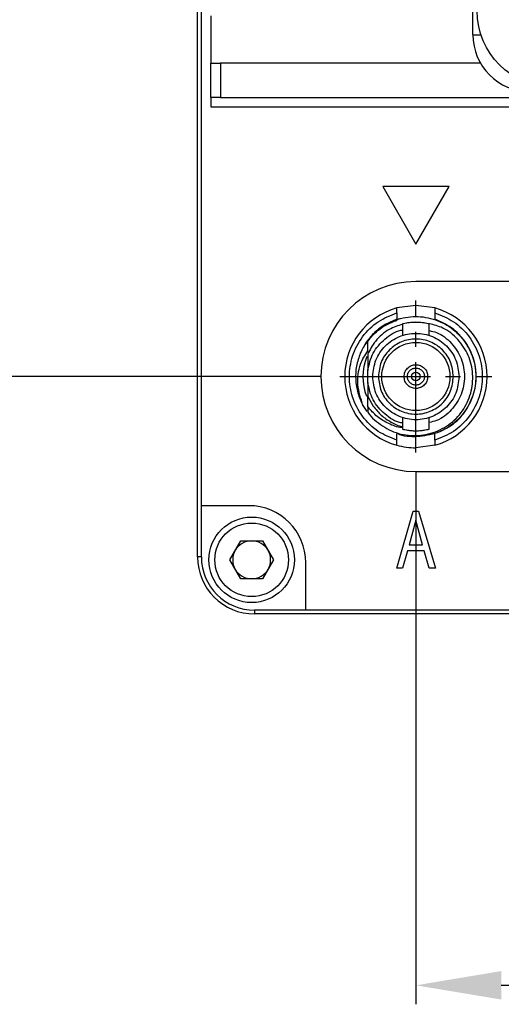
# Model space of a CAD drawing. Header units: millimetres. Extents: x 0 to 14224, y 0 to 1602.
# Tile 4 of 8: x 14095 to 14120, y 1402 to 1453. Entities that reach past the tile are written whole.
import ezdxf

# ---------------------------------------------------------------- set-up
doc = ezdxf.new("R2010")
doc.units = ezdxf.units.MM
doc.linetypes.add('CENTER2', pattern=[28.575, 19.05, -3.175, 3.175, -3.175])
for name, color, linetype, lineweight in [('粗实线', 7, 'Continuous', 50), ('细实线', 3, 'Continuous', 25), ('细点画线', 1, 'CENTER2', 25)]:
    doc.layers.add(name, color=color, linetype=linetype, lineweight=lineweight)
doc.styles.add('iTek', font='txt', dxfattribs={"width": 0.8, "height": 7})
doc.dimstyles.new('iTek', dxfattribs={"dimscale": 0, "dimtxt": 7, "dimasz": 4.5, "dimexe": 1, "dimexo": 1, "dimgap": 1.5, "dimtad": 1, "dimtoh": 1, "dimdsep": 46, "dimtxsty": 'iTek', "dimcen": 4, "dimclrd": 256, "dimclre": 256, "dimclrt": 256, "dimazin": 2, "dimtfac": 1, "dimtmove": 0, "dimatfit": 3, "dimfxl": 1, "dimlwd": -1, "dimlwe": -1, "dimarcsym": 0})

# ---------------------------------------------------------------- blocks, each defined once
blk = doc.blocks.new('*D76')
at = {"layer": 'Defpoints', "color": 0}
for p in [(13828.12, 1534.211), (13737.12, 1519.675), (13828.12, 1519.675), (14172.472, 1430.375), (14187.472, 1430.375), (14187.472, 1402.621)]:
    blk.add_point(p, dxfattribs=at)
at = {"layer": '细实线'}
for p, q in [((13737.12, 1520.675), (13737.12, 1535.211)), ((13828.12, 1520.675), (13828.12, 1535.211)), ((13741.62, 1534.211), (13823.62, 1534.211)), ((14172.472, 1429.375), (14172.472, 1401.621)), ((14187.472, 1429.375), (14187.472, 1401.621)), ((14176.972, 1402.621), (14182.972, 1402.621))]:
    blk.add_line(p, q, dxfattribs=at)
for points in [[(13741.62, 1534.961), (13741.62, 1533.461), (13737.12, 1534.211)], [(13823.62, 1534.961), (13823.62, 1533.461), (13828.12, 1534.211)], [(14176.972, 1403.371), (14176.972, 1401.871), (14172.472, 1402.621)], [(14182.972, 1403.371), (14182.972, 1401.871), (14187.472, 1402.621)]]:
    blk.add_solid(points, dxfattribs=at)
at = {"layer": '细实线', "char_height": 7, "attachment_point": 5, "style": 'iTek'}
for s, insert in [('91', (13782.62, 1539.476)), ('15', (14179.972, 1407.8))]:
    blk.add_mtext(s, dxfattribs=dict(at, insert=insert))
blk = doc.blocks.new('*D71')
at = {"layer": 'Defpoints', "color": 0}
for p in [(14101.472, 1471.675), (14093.141, 1434.675), (14111.972, 1434.675)]:
    blk.add_point(p, dxfattribs=at)
at = {"layer": '细实线'}
for p, q in [((14100.472, 1471.675), (14092.141, 1471.675)), ((14093.141, 1467.175), (14093.141, 1439.175)), ((14110.972, 1434.675), (14092.141, 1434.675))]:
    blk.add_line(p, q, dxfattribs=at)
for points in [[(14092.391, 1467.175), (14093.891, 1467.175), (14093.141, 1471.675)], [(14092.391, 1439.175), (14093.891, 1439.175), (14093.141, 1434.675)]]:
    blk.add_solid(points, dxfattribs=at)
at = {"layer": '细实线', "insert": (14087.88, 1453.175), "char_height": 7, "attachment_point": 5, "rotation": 90, "style": 'iTek'}
blk.add_mtext('37', dxfattribs=at)
blk = doc.blocks.new('*D74')
at = {"layer": 'Defpoints', "color": 0}
for p in [(14115.972, 1430.675), (14142.972, 1430.675), (14142.972, 1402.621)]:
    blk.add_point(p, dxfattribs=at)
at = {"layer": '细实线'}
for p, q in [((14115.972, 1429.675), (14115.972, 1401.621)), ((14142.972, 1429.675), (14142.972, 1401.621)), ((14120.472, 1402.621), (14138.472, 1402.621))]:
    blk.add_line(p, q, dxfattribs=at)
for points in [[(14120.472, 1403.371), (14120.472, 1401.871), (14115.972, 1402.621)], [(14138.472, 1403.371), (14138.472, 1401.871), (14142.972, 1402.621)]]:
    blk.add_solid(points, dxfattribs=at)
at = {"layer": '细实线', "insert": (14129.472, 1407.815), "char_height": 7, "attachment_point": 5, "style": 'iTek'}
blk.add_mtext('27', dxfattribs=at)

msp = doc.modelspace()

# ---------------------------------------------------------------- linework, layer by layer
at = {"layer": '粗实线', "lineweight": 30}
for p, q in [((14104.472, 1425.175), (14104.472, 1518.175)), ((14118.972, 1452.675), (14118.972, 1516.675)), ((14104.672, 1427.875), (14104.672, 1515.475)), ((14105.172, 1453.675), (14105.172, 1451.175)), ((14118.972, 1452.675), (14119.401, 1452.675)), ((14105.172, 1449.375), (14105.172, 1451.175)), ((14105.172, 1451.175), (14105.672, 1451.175)), ((14105.672, 1451.175), (14105.672, 1449.375)), ((14119.373, 1451.175), (14105.672, 1451.175)), ((14105.672, 1449.375), (14105.172, 1449.375)), ((14105.172, 1449.375), (14105.172, 1448.875)), ((14105.672, 1449.375), (14202.272, 1449.375)), ((14105.172, 1448.875), (14202.772, 1448.875)), ((14117.722, 1444.686), (14114.222, 1444.686)), ((14114.222, 1444.686), (14115.972, 1441.654)), ((14115.972, 1441.654), (14117.722, 1444.686)), ((14142.972, 1439.675), (14115.972, 1439.675)), ((14115.972, 1438.425), (14114.972, 1438.289)), ((14116.972, 1438.289), (14115.972, 1438.425)), ((14114.972, 1438.029), (14114.972, 1437.689)), ((14114.972, 1437.689), (14115.11, 1437.731)), ((14115.043, 1437.675), (14114.972, 1437.675)), ((14116.972, 1438.029), (14116.972, 1437.689)), ((14115.272, 1437.443), (14115.272, 1436.811)), ((14116.21, 1437.525), (14115.631, 1437.508)), ((14116.672, 1436.811), (14116.672, 1437.443)), ((14113.432, 1435.863), (14113.432, 1434.995)), ((14113.432, 1434.356), (14113.432, 1434.995)), ((14113.432, 1434.356), (14113.432, 1433.632)), ((14113.432, 1433.098), (14113.432, 1433.673)), ((14113.432, 1433.632), (14113.727, 1433.121)), ((14113.184, 1433.155), (14113.395, 1432.842)), ((14113.432, 1433.098), (14113.432, 1432.795)), ((14115.272, 1432.539), (14115.272, 1431.907)), ((14116.672, 1431.907), (14116.672, 1432.539)), ((14114.972, 1431.321), (14114.972, 1431.662)), ((14116.972, 1431.321), (14116.972, 1431.662)), ((14116.972, 1431.061), (14115.972, 1430.925)), ((14115.972, 1429.675), (14142.972, 1429.675)), ((14107.172, 1427.875), (14104.672, 1427.875)), ((14104.672, 1425.175), (14104.672, 1427.875)), ((14114.964, 1424.579), (14115.833, 1427.579)), ((14115.833, 1427.579), (14116.104, 1427.579)), ((14116.104, 1427.579), (14116.999, 1424.579)), ((14115.97, 1427.118), (14115.609, 1425.814)), ((14116.325, 1425.814), (14115.97, 1427.118)), ((14106.167, 1425.025), (14106.744, 1426.025)), ((14106.744, 1426.025), (14107.899, 1426.025)), ((14107.899, 1426.025), (14108.476, 1425.025)), ((14115.609, 1425.814), (14116.325, 1425.814)), ((14115.533, 1425.502), (14115.268, 1424.579)), ((14116.401, 1425.502), (14115.533, 1425.502)), ((14116.663, 1424.579), (14116.401, 1425.502)), ((14104.672, 1425.175), (14104.472, 1425.175)), ((14106.744, 1424.025), (14106.167, 1425.025)), ((14108.476, 1425.025), (14107.899, 1424.025)), ((14110.172, 1422.375), (14110.172, 1424.875)), ((14115.268, 1424.579), (14114.964, 1424.579)), ((14116.999, 1424.579), (14116.663, 1424.579)), ((14107.899, 1424.025), (14106.744, 1424.025)), ((14110.172, 1422.375), (14107.472, 1422.375)), ((14107.472, 1422.375), (14107.472, 1422.175)), ((14200.472, 1422.175), (14107.472, 1422.175)), ((14197.772, 1422.375), (14110.172, 1422.375))]:
    msp.add_line(p, q, dxfattribs=at)
for centre, radius in [((14123.222, 1453.925), 4.02), ((14115.972, 1434.675), 1.795), ((14115.972, 1434.675), 0.225), ((14107.322, 1425.025), 2.25), ((14107.322, 1425.025), 1.938)]:
    msp.add_circle(centre, radius, dxfattribs=at)
for centre, radius, start, end in [((14121.972, 1452.675), 3, 180, 270), ((14115.972, 1434.675), 5, 90, 270), ((14115.972, 1434.675), 3.75, 105.466, 254.534), ((14115.972, 1434.675), 3.75, 285.466, 74.534), ((14115.972, 1434.675), 3.75, 0, 74.534), ((14115.972, 1434.675), 2.795, 157.9114, 201.7738), ((14115.972, 1434.675), 3.75, 285.466, 0), ((14115.972, 1434.675), 3.16, 216.5057, 226.2849), ((14115.972, 1434.675), 3.75, 254.534, 270), ((14107.172, 1424.875), 3, 0, 90), ((14107.322, 1425.025), 1, 90, 150), ((14107.322, 1425.025), 1, 30, 90), ((14107.322, 1425.025), 1, 150, 210), ((14107.322, 1425.025), 1, 330, 30), ((14107.472, 1425.175), 3, 180, 270), ((14107.472, 1425.175), 2.8, 180, 270), ((14107.322, 1425.025), 1, 210, 270), ((14107.322, 1425.025), 1, 270, 330)]:
    msp.add_arc(centre, radius, start, end, dxfattribs=at)
for points, knots in [([(14114.972, 1438.029), (14114.972, 1438.06), (14114.972, 1438.12), (14114.972, 1438.2), (14114.972, 1438.258), (14114.972, 1438.286), (14114.972, 1438.289), (14114.972, 1438.289)], [0, 0, 0, 0, 0.226053, 0.452291, 0.673262, 0.885714, 1, 1, 1, 1]), ([(14116.972, 1438.289), (14116.972, 1438.289), (14116.972, 1438.287), (14116.972, 1438.267), (14116.972, 1438.219), (14116.972, 1438.133), (14116.972, 1438.064), (14116.972, 1438.029)], [0, 0, 0, 0, 0.123117, 0.242158, 0.487013, 0.740154, 1, 1, 1, 1]), ([(14114.972, 1431.321), (14114.632, 1431.457), (14113.936, 1431.735), (14113.116, 1432.55), (14112.589, 1433.563), (14112.415, 1434.675), (14112.589, 1435.787), (14113.116, 1436.801), (14113.936, 1437.615), (14114.632, 1437.894), (14114.972, 1438.029)], [0, 0, 0, 0, 0.121739, 0.25, 0.378261, 0.5, 0.621739, 0.75, 0.878261, 1, 1, 1, 1]), ([(14114.972, 1437.689), (14114.762, 1437.604), (14114.342, 1437.436), (14113.802, 1437.022), (14113.346, 1436.515), (14113.145, 1436.11), (14113.045, 1435.907)], [0, 0, 0, 0, 0.25, 0.5, 0.75, 1, 1, 1, 1]), ([(14113.432, 1436.555), (14113.671, 1436.82), (14114.15, 1437.35), (14115.152, 1437.786), (14116.225, 1437.886), (14117.275, 1437.62), (14118.177, 1437.022), (14118.83, 1436.159), (14119.16, 1435.129), (14119.13, 1434.048), (14118.744, 1433.036), (14118.046, 1432.213), (14117.109, 1431.657), (14116.061, 1431.48), (14115.307, 1431.506), (14114.99, 1431.673), (14114.986, 1431.675)], [0, 0, 0, 0, 0.0768491, 0.1536984, 0.2305472, 0.3073957, 0.3842443, 0.4610926, 0.5379413, 0.6147897, 0.6916385, 0.7684873, 0.8453362, 0.9221852, 0.9990343, 1, 1, 1, 1]), ([(14116.972, 1438.029), (14117.311, 1437.894), (14118.007, 1437.615), (14118.828, 1436.801), (14119.355, 1435.787), (14119.528, 1434.675), (14119.355, 1433.563), (14118.828, 1432.55), (14118.007, 1431.735), (14117.311, 1431.457), (14116.972, 1431.321)], [0, 0, 0, 0, 0.121739, 0.25, 0.378261, 0.5, 0.621739, 0.75, 0.878261, 1, 1, 1, 1]), ([(14117.136, 1431.747), (14117.383, 1431.856), (14117.933, 1432.1), (14118.586, 1432.792), (14119.043, 1433.681), (14119.198, 1434.675), (14119.043, 1435.669), (14118.587, 1436.56), (14117.885, 1437.29), (14117.276, 1437.556), (14116.972, 1437.689)], [0, 0, 0, 0, 0.103971, 0.231975, 0.359979, 0.487983, 0.615988, 0.743992, 0.871996, 1, 1, 1, 1]), ([(14115.272, 1437.426), (14115.03, 1437.349), (14114.482, 1437.174), (14113.834, 1436.603), (14113.556, 1436.092), (14113.432, 1435.863)], [0, 0, 0, 0, 0.302571, 0.6877, 1, 1, 1, 1]), ([(14113.432, 1434.995), (14113.506, 1435.311), (14113.656, 1435.945), (14114.309, 1436.671), (14114.891, 1437.079), (14115.241, 1437.118), (14115.272, 1437.121)], [0, 0, 0, 0, 0.322933, 0.645867, 0.9688, 1, 1, 1, 1]), ([(14113.788, 1432.391), (14114.073, 1432.178), (14114.644, 1431.75), (14115.705, 1431.517), (14116.766, 1431.628), (14117.723, 1432.089), (14118.465, 1432.835), (14118.913, 1433.78), (14119.019, 1434.81), (14118.777, 1435.812), (14118.217, 1436.658), (14117.486, 1437.251), (14116.922, 1437.395), (14116.681, 1437.457)], [0, 0, 0, 0, 0.096062, 0.192145, 0.287293, 0.38171, 0.4754, 0.568362, 0.660597, 0.752106, 0.842889, 0.932948, 1, 1, 1, 1]), ([(14114.972, 1437.626), (14114.763, 1437.55), (14114.411, 1437.422), (14114.117, 1437.192), (14113.998, 1437.098)], [0, 0, 0, 0, 0.5918178, 1, 1, 1, 1]), ([(14115.972, 1437.53), (14115.88, 1437.528), (14115.696, 1437.522), (14115.465, 1437.487), (14115.303, 1437.451), (14115.282, 1437.446), (14115.272, 1437.443)], [0, 0, 0, 0, 0.247556, 0.500014, 0.752652, 1, 1, 1, 1]), ([(14116.672, 1437.443), (14116.661, 1437.446), (14116.64, 1437.451), (14116.478, 1437.487), (14116.247, 1437.522), (14116.063, 1437.528), (14115.972, 1437.53)], [0, 0, 0, 0, 0.247347, 0.499985, 0.752447, 1, 1, 1, 1]), ([(14113.535, 1436.655), (14113.482, 1436.599), (14113.274, 1436.383), (14113.143, 1436.11), (14113.045, 1435.907)], [0, 0, 0, 0, 0.2551496, 1, 1, 1, 1]), ([(14113.697, 1434.675), (14113.731, 1434.973), (14113.799, 1435.568), (14114.325, 1436.326), (14115.077, 1436.832), (14115.972, 1437.009), (14116.866, 1436.832), (14117.618, 1436.326), (14118.144, 1435.568), (14118.212, 1434.973), (14118.247, 1434.675)], [0, 0, 0, 0, 0.125, 0.25, 0.375, 0.5, 0.625, 0.75, 0.875, 1, 1, 1, 1]), ([(14117.949, 1434.675), (14117.919, 1434.934), (14117.859, 1435.451), (14117.402, 1436.11), (14116.749, 1436.549), (14115.972, 1436.704), (14115.194, 1436.549), (14114.541, 1436.11), (14114.084, 1435.451), (14114.024, 1434.934), (14113.995, 1434.675)], [0, 0, 0, 0, 0.125, 0.25, 0.375, 0.5, 0.625, 0.75, 0.875, 1, 1, 1, 1]), ([(14116.672, 1437.092), (14116.804, 1437.065), (14117.251, 1436.972), (14117.879, 1436.457), (14118.41, 1435.644), (14118.592, 1434.675), (14118.41, 1433.707), (14117.879, 1432.894), (14117.251, 1432.378), (14116.804, 1432.286), (14116.672, 1432.259)], [0, 0, 0, 0, 0.061279, 0.20752, 0.35376, 0.5, 0.64624, 0.79248, 0.938721, 1, 1, 1, 1]), ([(14113.432, 1435.952), (14113.432, 1436.008), (14113.432, 1436.138), (14113.432, 1436.338), (14113.432, 1436.483), (14113.432, 1436.555)], [0, 0, 0, 0, 0.273849, 0.63682, 1, 1, 1, 1]), ([(14113.045, 1435.907), (14112.967, 1435.682), (14112.811, 1435.232), (14112.777, 1434.514), (14112.883, 1433.803), (14113.084, 1433.371), (14113.184, 1433.155)], [0, 0, 0, 0, 0.250033, 0.500029, 0.750013, 1, 1, 1, 1]), ([(14113.184, 1433.155), (14113.07, 1433.515), (14112.844, 1434.223), (14112.961, 1435.266), (14113.292, 1435.803), (14113.432, 1436.028)], [0, 0, 0, 0, 0.374194, 0.737182, 1, 1, 1, 1]), ([(14115.347, 1434.675), (14115.356, 1434.757), (14115.375, 1434.921), (14115.519, 1435.129), (14115.726, 1435.268), (14115.972, 1435.316), (14116.217, 1435.268), (14116.424, 1435.129), (14116.568, 1434.921), (14116.587, 1434.757), (14116.597, 1434.675)], [0, 0, 0, 0, 0.125, 0.250001, 0.375, 0.5, 0.624999, 0.75, 0.874999, 1, 1, 1, 1]), ([(14115.522, 1434.675), (14115.528, 1434.734), (14115.542, 1434.852), (14115.646, 1435.002), (14115.795, 1435.102), (14115.972, 1435.137), (14116.148, 1435.102), (14116.297, 1435.002), (14116.401, 1434.852), (14116.415, 1434.734), (14116.422, 1434.675)], [0, 0, 0, 0, 0.125001, 0.25, 0.375, 0.500001, 0.624999, 0.749998, 0.874999, 1, 1, 1, 1]), ([(14118.247, 1434.675), (14118.212, 1434.377), (14118.144, 1433.782), (14117.618, 1433.025), (14116.866, 1432.519), (14115.972, 1432.341), (14115.077, 1432.519), (14114.325, 1433.025), (14113.799, 1433.782), (14113.731, 1434.377), (14113.697, 1434.675)], [0, 0, 0, 0, 0.125, 0.25, 0.375, 0.5, 0.625, 0.75, 0.875, 1, 1, 1, 1]), ([(14113.995, 1434.675), (14114.024, 1434.416), (14114.084, 1433.899), (14114.541, 1433.241), (14115.194, 1432.801), (14115.972, 1432.647), (14116.749, 1432.801), (14117.402, 1433.241), (14117.859, 1433.899), (14117.919, 1434.416), (14117.949, 1434.675)], [0, 0, 0, 0, 0.125, 0.25, 0.375, 0.5, 0.625, 0.75, 0.875, 1, 1, 1, 1]), ([(14116.597, 1434.675), (14116.587, 1434.593), (14116.568, 1434.43), (14116.424, 1434.222), (14116.217, 1434.083), (14115.972, 1434.034), (14115.726, 1434.083), (14115.519, 1434.222), (14115.375, 1434.43), (14115.356, 1434.593), (14115.347, 1434.675)], [0, 0, 0, 0, 0.1249989, 0.2499998, 0.3750006, 0.4999995, 0.6250003, 0.7499996, 0.8750015, 1, 1, 1, 1]), ([(14116.422, 1434.675), (14116.415, 1434.616), (14116.401, 1434.499), (14116.297, 1434.349), (14116.148, 1434.249), (14115.972, 1434.213), (14115.795, 1434.249), (14115.646, 1434.349), (14115.542, 1434.499), (14115.528, 1434.616), (14115.522, 1434.675)], [0, 0, 0, 0, 0.124998, 0.250002, 0.375001, 0.499999, 0.625, 0.75, 0.875002, 1, 1, 1, 1]), ([(14115.272, 1432.229), (14115.241, 1432.233), (14114.891, 1432.272), (14114.309, 1432.68), (14113.656, 1433.406), (14113.506, 1434.039), (14113.432, 1434.356)], [0, 0, 0, 0, 0.0312, 0.354133, 0.677068, 1, 1, 1, 1]), ([(14115.272, 1431.983), (14115.25, 1431.984), (14114.996, 1431.996), (14114.528, 1432.186), (14113.908, 1432.546), (14113.591, 1432.913), (14113.432, 1433.098)], [0, 0, 0, 0, 0.029511, 0.345876, 0.66937, 1, 1, 1, 1]), ([(14113.727, 1433.121), (14113.859, 1432.953), (14114.125, 1432.619), (14114.658, 1432.267), (14115.052, 1432.07), (14115.267, 1432.038), (14115.272, 1432.038)], [0, 0, 0, 0, 0.330828, 0.661657, 0.992484, 1, 1, 1, 1]), ([(14115.272, 1431.907), (14115.282, 1431.905), (14115.303, 1431.899), (14115.465, 1431.863), (14115.696, 1431.828), (14115.88, 1431.823), (14115.972, 1431.82)], [0, 0, 0, 0, 0.247348, 0.499986, 0.752444, 1, 1, 1, 1]), ([(14115.972, 1431.82), (14116.063, 1431.823), (14116.247, 1431.828), (14116.478, 1431.863), (14116.64, 1431.899), (14116.661, 1431.905), (14116.672, 1431.907)], [0, 0, 0, 0, 0.247553, 0.500015, 0.752653, 1, 1, 1, 1]), ([(14114.972, 1431.061), (14114.972, 1431.064), (14114.972, 1431.069), (14114.972, 1431.111), (14114.972, 1431.174), (14114.972, 1431.248), (14114.972, 1431.299), (14114.972, 1431.321)], [0, 0, 0, 0, 0.2045984, 0.4090893, 0.6166665, 0.8314571, 1, 1, 1, 1]), ([(14116.972, 1431.321), (14116.972, 1431.287), (14116.972, 1431.218), (14116.972, 1431.131), (14116.972, 1431.084), (14116.972, 1431.064), (14116.972, 1431.062), (14116.972, 1431.061)], [0, 0, 0, 0, 0.2576744, 0.5136477, 0.7587908, 0.878971, 1, 1, 1, 1])]:
    msp.add_open_spline(points, degree=3, knots=knots, dxfattribs=at)
at = {"layer": '细点画线', "ltscale": 0.25}
for p, q in [((14115.972, 1430.675), (14115.972, 1438.675)), ((14111.972, 1434.675), (14119.972, 1434.675))]:
    msp.add_line(p, q, dxfattribs=at)

# ---------------------------------------------------------------- dimensions: what is measured, and where the dimension line sits
at = {"layer": '细实线'}
for base, p1, p2, picture, middle in [((13828.12, 1534.211), (13737.12, 1519.675), (13828.12, 1519.675), '*D76', (13782.62, 1534.211)), ((14187.472, 1402.621), (14172.472, 1430.375), (14187.472, 1430.375), '*D76', (14179.972, 1402.621)), ((14142.972, 1402.621), (14115.972, 1430.675), (14142.972, 1430.675), '*D74', (14129.472, 1402.621))]:
    dim = msp.add_linear_dim(base=base, p1=p1, p2=p2, dimstyle='iTek', override={"dimscale": 1}, dxfattribs=at)
    dim.commit()
    dim.dimension.update_dxf_attribs({"geometry": picture, "text_midpoint": middle, "dimtype": 160})
dim = msp.add_linear_dim(base=(14093.141, 1434.675), p1=(14101.472, 1471.675), p2=(14111.972, 1434.675), angle=90, dimstyle='iTek', override={"dimscale": 1}, dxfattribs=at)
dim.commit()
dim.dimension.update_dxf_attribs({"geometry": '*D71', "text_midpoint": (14093.141, 1453.175), "dimtype": 160})

doc.saveas('drawing.dxf')
